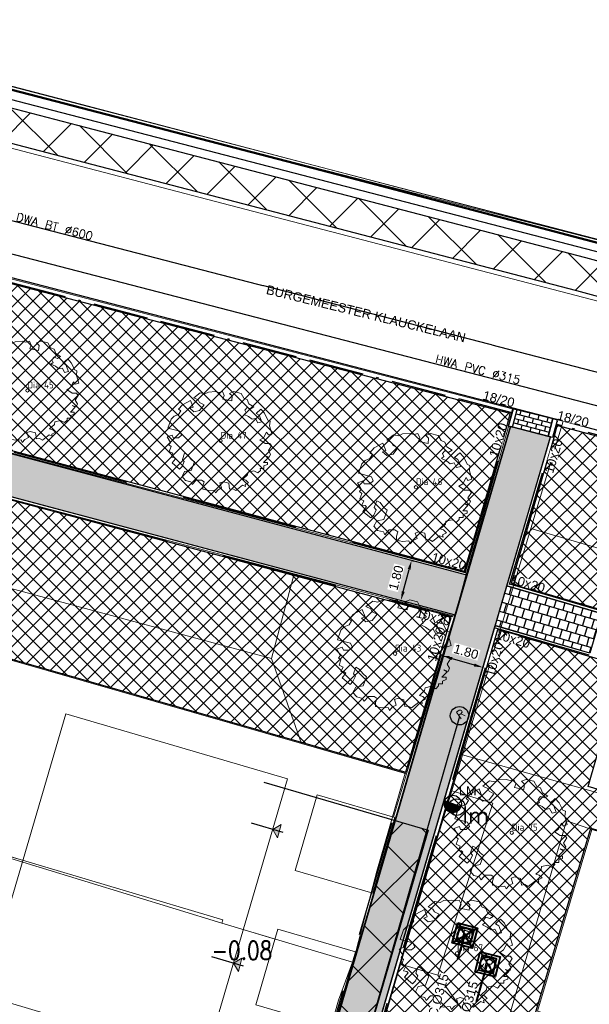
# Model space of a CAD drawing. Header units: metres. Extents: x 252743 to 254903, y 592696 to 593766.
# Tile 89 of 256: x 253825 to 253849, y 592993 to 593036. Entities that reach past the tile are written whole.
import ezdxf
from ezdxf.enums import TextEntityAlignment as Align
from ezdxf.lldxf.tags import DXFTag

# ---------------------------------------------------------------- set-up
doc = ezdxf.new("R2010")
doc.units = ezdxf.units.M
for name, pattern in [('ACAD_ISO11W100', [33, 12, -3, 12, -3, 0, -3]), ('CENTER', [50.8, 31.75, -6.35, 6.35, -6.35]), ('DASHED', [19.05, 12.7, -6.35]), ('IMPORT-KG-KADASTRAAL-SO _2_', [0]), ('IMPORT-KG-PERCEEL-SO _2_', [0])]:
    doc.linetypes.add(name, pattern=pattern)
for name, color, linetype, lineweight in [('132034000_dwg', 8, 'Continuous', 5), ('ALGEMEEN WERKGRENS', 10, 'FENCELINE1', 50), ('B-BH-GR-BEPLANTING_CULTUUR_BODEMBEDEKKER-G', 250, 'Continuous', 18), ('B-BH-GR-BEPLANTING_CULTUUR_HEESTERS-G', 250, 'Continuous', 18), ('B-BH-KG-GRENS_KADASTRAAL-G', 250, 'IMPORT-KG-KADASTRAAL-SO _2_', 18), ('B-BH-KG-GRENS_PERCEEL-G', 250, 'IMPORT-KG-PERCEEL-SO _2_', 18), ('B-BH-VH-OPENVERHARDING-G', 250, 'Continuous', 18), ('B-WE-GR-BOOM-S2', 8, 'Continuous', 9), ('B-WE-GR-BOOM_STAMDIAMETER-T', 7, 'Continuous', 25), ('N-RI-DWA-INSPECTIEPUT', 12, 'Continuous', 40), ('N-RI-DWA-PVC', 12, 'CENTER', 40), ('N-RI-HWA-INSPECTIEPUT', 150, 'Continuous', 40), ('N-RI-HWA-PVC', 150, 'ACAD_ISO11W100', 40), ('N-RI-IT-HWA-INSPECTIEPUT', 150, 'Continuous', 40), ('N-woningen', 1, 'Continuous', 0)]:
    doc.layers.add(name, color=color, linetype=linetype, lineweight=lineweight)
doc.layers.add('ALGEMEEN HULP', color=6, linetype='Continuous', plot=False)
doc.layers.add('N-WB-HULP', color=6, linetype='Continuous', plot=False)
for name, color, linetype in [('ALGEMEEN TEKST 200', 7, 'Continuous'), ('B-IN-LICHTMAST', 7, 'Continuous'), ('B-RI-DWA-BETON', 8, 'Continuous'), ('B-RI-HWA-PVC', 8, 'Continuous'), ('B-RI-INSPECTIEPUT', 8, 'Continuous'), ('B-RI-TEKST 200', 8, 'Continuous'), ('N-GR-ARC-GROENVOORZIENING-N', 82, 'Continuous'), ('N-IN-TEKST 200', 7, 'Continuous'), ('N-KL-NUTSSTROOK', 10, 'Continuous'), ('N-RI-TEKST 200', 7, 'Continuous'), ('N-WB-ARC-BETONTEGEL 30X30', 8, 'Continuous'), ('N-WB-ARC-KLINKER DF', 24, 'Continuous'), ('N-WB-BAND OPSLUITBAND 10x20', 7, 'DASHED'), ('N-WB-BAND TEKST 200', 7, 'Continuous'), ('N-WB-BAND TROTTOIRBAND 18 20', 7, 'ACAD_ISO11W100'), ('N-WB-KANTVERHARDING', 2, 'Continuous'), ('N-WB-MAATVOERING-VERHARDINGEN', 7, 'Continuous'), ('N-WB-PERRONBAND 18 20', 2, 'Continuous'), ('N-WE-ZZ-HOOGTELABEL-T', 7, 'Continuous')]:
    doc.layers.add(name, color=color, linetype=linetype)
doc.layers.add('B-WE-KG-GRENS_PERCEEL-G', color=7, linetype='KG-PERCEEL-SO', lineweight=18, true_color=0x00a6ff)
doc.layers.get('0').freeze()
doc.styles.add('B_STANDARD 200', font='txt.shx', dxfattribs={"height": 0.36})
doc.styles.add('N_STANDARD 200', font='arial.ttf', dxfattribs={"height": 0.4})
doc.styles.add('NLCS-ISO', font='txt')
doc.styles.add('ROMANS', font='romans.shx', dxfattribs={"height": 3})
doc.styles.get("Standard").update_dxf_attribs({"font": 'simplex.shx'})
doc.linetypes.add('FENCELINE1', pattern='A,6.35,-2.54,[133,ltypeshp.shx,S=2.54,R=0,X=-2.54,Y=0],-2.54,25.4', length=36.83)
tags = doc.linetypes.add('KG-PERCEEL-SO', pattern='A,5.5,-2,["P",Standard,S=1.8,R=0,X=-0.5,Y=-0.9],-2,5.5,-2,[5,NLCS.SHX,S=0.75,R=0,X=0,Y=0],-2', length=19).pattern_tags.tags
tags[6] = DXFTag(74, 10)
doc.dimstyles.new('N_DIMENSION 200', dxfattribs={"dimtxt": 0.4, "dimasz": 0.4, "dimexe": 0.125, "dimexo": 0.125, "dimgap": 0.25, "dimtad": 1, "dimzin": 3, "dimdsep": 46, "dimtxsty": 'N_STANDARD 200', "dimcen": 0, "dimazin": 3, "dimtfac": 1, "dimtix": 1, "dimtmove": 2, "dimatfit": 3, "dimfxl": 0.125, "dimfxlon": 1, "dimtfill": 1, "dimtolj": 1, "dimtzin": 0, "dimarcsym": 0})

# ---------------------------------------------------------------- blocks, each defined once
blk = doc.blocks.new('*D520')
at = {"layer": 'Defpoints', "color": 0, "transparency": 16777216}
for p in [(253842.954, 593007.953), (253844.725, 593007.598), (253844.684, 593007.454)]:
    blk.add_point(p, dxfattribs=at)
at = {"layer": 'N-WB-MAATVOERING-VERHARDINGEN', "color": 0, "lineweight": -2, "transparency": 16777216}
for p, q in [((253842.992, 593008.085), (253843.03, 593008.217)), ((253843.38, 593007.986), (253844.341, 593007.709)), ((253844.722, 593007.586), (253844.76, 593007.718))]:
    blk.add_line(p, q, dxfattribs=at)
at = {"layer": 'N-WB-MAATVOERING-VERHARDINGEN', "color": 0, "transparency": 16777216}
for points in [[(253843.398, 593008.05), (253843.362, 593007.922), (253842.996, 593008.097)], [(253844.359, 593007.773), (253844.322, 593007.645), (253844.725, 593007.598)]]:
    blk.add_solid(points, dxfattribs=at)
at = {"layer": 'N-WB-MAATVOERING-VERHARDINGEN', "color": 0, "transparency": 16777216, "insert": (253843.986, 593008.284), "char_height": 0.4, "attachment_point": 5, "rotation": 343.9119, "style": 'N_STANDARD 200', "bg_fill": 3, "box_fill_scale": 1.1, "bg_fill_color": 256, "bg_fill_true_color": 13158600, "bg_fill_transparency": 0}
blk.add_mtext('\\A1;1.80', dxfattribs=at)
blk = doc.blocks.new('SGR-BOOM_06_ST')
at = {"linetype": 'Continuous', "flags": 128}
blk.add_lwpolyline([(2.698, 3.52), (2.53, 3.939), (2.197, 4.064), (1.945, 4.524), (1.273, 4.692), (0.855, 4.524), (1.108, 4.273), (1.064, 3.812), (0.228, 3.98), (0.352, 4.315), (0.184, 4.692), (-0.15, 4.609), (-0.486, 4.692), (-1.155, 4.65), (-1.491, 4.483), (-1.952, 4.565), (-2.539, 4.105), (-2.12, 3.896), (-1.994, 3.644), (-1.575, 3.435), (-1.994, 2.89), (-2.539, 2.766), (-2.915, 3.099), (-2.62, 3.217), (-2.873, 3.855), (-3.628, 3.435), (-4.004, 3.016), (-3.794, 2.848), (-4.004, 2.514), (-4.425, 2.346), (-4.717, 2.054), (-5.01, 1.214), (-3.88, 0.921), (-3.712, 0.544), (-4.004, 0.293), (-4.507, 0.293), (-4.602, 0.556), (-5.093, 0.376), (-4.758, -0.168), (-4.925, -0.377), (-4.717, -0.545), (-4.884, -1.006), (-4.532, -1.182), (-4.717, -1.551), (-4.424, -1.592), (-4.293, -1.707), (-4.619, -2.107), (-3.921, -2.682), (-3.668, -2.431), (-3.46, -1.97), (-3.627, -1.761), (-3.419, -1.174), (-3.124, -1.342), (-2.788, -1.761), (-2.496, -2.01), (-2.788, -2.808), (-3.419, -2.932), (-3.668, -3.394), (-3.333, -3.771), (-2.832, -3.897), (-2.769, -4.022), (-2.706, -4.148), (-2.328, -3.729), (-1.826, -3.729), (-1.575, -3.897), (-1.699, -4.273), (-1.699, -4.609), (-1.154, -4.736), (-0.61, -4.692), (-0.486, -4.945), (-0.233, -4.65), (0.101, -4.483), (-0.059, -4.007), (0.269, -3.896), (0.773, -4.023), (0.856, -4.609), (1.149, -4.565), (1.442, -4.736), (2.071, -4.232), (2.365, -4.356), (2.322, -4.147), (2.657, -3.98), (2.406, -3.728), (2.113, -3.644), (2.574, -3.226), (2.615, -2.975), (3.16, -2.848), (3.538, -3.058), (3.787, -2.807), (3.77, -2.633), (4.123, -2.633), (4.123, -2.387), (4.459, -2.263), (4.459, -2.054), (4.082, -2.054), (4.543, -1.591), (4.25, -1.425), (4.627, -1.55), (4.752, -1.257), (4.543, -0.921), (4.835, -0.461), (4.668, -0.252), (4.25, -0.252), (3.746, 0.085), (4.082, 0.294), (4.375, 0.838), (4.543, 0.589), (4.876, 0.713), (4.667, 1.425), (4.711, 1.886), (4.5, 1.97), (4.164, 2.64), (3.828, 3.013), (3.374, 2.604), (3.663, 2.431), (3.914, 1.802), (3.537, 1.718), (3.327, 2.136), (2.991, 2.054), (2.657, 2.305), (2.238, 2.514), (2.447, 2.682), (2.321, 2.932), (2.53, 3.184), (2.866, 3.059), (3.159, 3.227)], close=True, dxfattribs=at)
blk.add_circle((0, 0), 0.15)
at = {"layer": 'B-WE-GR-BOOM_STAMDIAMETER-T', "style": 'NLCS-ISO'}
blk.add_attdef('STAMDIAMETER', text='', height=0.3, dxfattribs=at).set_placement((0, 0), align=Align.BOTTOM_LEFT)
blk = doc.blocks.new('B_LICHTMAST')
blk.add_circle((0, 0), 0.9)
blk.add_point((0, 0))
blk.add_text('lm', height=1.8).set_placement((0.6, 0), align=Align.TOP_LEFT)
blk = doc.blocks.new('OP HOOGTE STELLEN GIET VW')
at = {"flags": 128}
blk.add_lwpolyline([(-1.62, 1.62), (-1.62, -1.63), (1.62, -1.63), (1.62, 1.62)], close=True, dxfattribs=at)
blk.add_circle((0, 0), 1.62)
at = {"insert": (-0.74, 1.18), "char_height": 2, "attachment_point": 1, "style": 'N_STANDARD 200', "bg_fill": 3, "box_fill_scale": 1, "bg_fill_color": 256, "bg_fill_transparency": 0}
blk.add_mtext_dynamic_manual_height_columns('D', width=0.4, gutter_width=2, heights=[0], dxfattribs=at)
blk = doc.blocks.new('INPECTIEPUT DWA')
for p, q in [((-0.45, -0.45), (0.45, 0.45)), ((-0.45, 0.45), (0.45, -0.45))]:
    blk.add_line(p, q)
at = {"flags": 128}
blk.add_lwpolyline([(-0.45, 0.45), (0.45, 0.45), (0.45, -0.45), (-0.45, -0.45), (-0.45, 0.45)], dxfattribs=at)
blk = doc.blocks.new('INSPECTIEPUT BESTAAND')
at = {"linetype": 'Continuous'}
blk.add_circle((0, 0), 0.4, dxfattribs=at)
at = {"ltscale": 0.4, "style": 'B_STANDARD 200'}
blk.add_text('R', height=0.35, rotation=34.1427, dxfattribs=at).set_placement((0.02, -0.164))
blk = doc.blocks.new('*D575')
at = {"layer": 'Defpoints', "color": 0, "transparency": 16777216}
for p in [(253841.613, 593012.258), (253841.613, 593012.258), (253841.15, 593010.519)]:
    blk.add_point(p, dxfattribs=at)
at = {"layer": 'N-WB-BAND OPSLUITBAND 10x20', "color": 0, "lineweight": -2, "transparency": 16777216}
for p, q in [((253841.253, 593010.905), (253841.51, 593011.871)), ((253841.613, 593012.258), (253841.734, 593012.226)), ((253841.15, 593010.519), (253841.27, 593010.487))]:
    blk.add_line(p, q, dxfattribs=at)
at = {"layer": 'N-WB-BAND OPSLUITBAND 10x20', "color": 0, "transparency": 16777216}
for points in [[(253841.446, 593011.888), (253841.574, 593011.854), (253841.613, 593012.258)], [(253841.188, 593010.922), (253841.317, 593010.888), (253841.15, 593010.519)]]:
    blk.add_solid(points, dxfattribs=at)
at = {"layer": 'N-WB-BAND OPSLUITBAND 10x20', "color": 0, "transparency": 16777216, "insert": (253840.942, 593011.505), "char_height": 0.4, "attachment_point": 5, "rotation": 75.0793, "style": 'N_STANDARD 200', "bg_fill": 3, "box_fill_scale": 1.1, "bg_fill_color": 256, "bg_fill_true_color": 13158600, "bg_fill_transparency": 0}
blk.add_mtext('\\A1;1.80', dxfattribs=at)
blk = doc.blocks.new('OP HOOGTE STELLEN GIET RWA')
blk.add_lwpolyline([(-1.62, 1.62), (-1.62, -1.63), (1.62, -1.63), (1.62, 1.62)], close=True)
blk.add_circle((0, 0), 1.62)
at = {"insert": (-0.77, 1.18), "char_height": 2, "attachment_point": 1, "style": 'N_STANDARD 200', "bg_fill": 3, "box_fill_scale": 1, "bg_fill_color": 256, "bg_fill_transparency": 0}
blk.add_mtext_dynamic_manual_height_columns('R', width=0.4, gutter_width=2, heights=[0], dxfattribs=at)
blk = doc.blocks.new('INSPECTIEPUT IT')
at = {"flags": 128}
blk.add_lwpolyline([(-2.25, 2.25), (2.25, 2.25), (2.25, -2.25), (-2.25, -2.25), (-2.25, 2.25)], dxfattribs=at)
at = {"layer": 'N-WB-HULP'}
blk.add_line((-2.25, 2.25), (2.25, -2.25), dxfattribs=at)
blk = doc.blocks.new('132034000_dwg_GWW-CAD Brk tekening 12A-1381409-Plot dakaanzicht')
at = {"layer": 'B-BH-KG-GRENS_KADASTRAAL-G', "color": 253, "linetype": 'Continuous', "lineweight": 9}
for p, q in [((253834472, 592996125), (253835672, 592995768)), ((253839032, 592994715), (253839050, 592994763))]:
    blk.add_line(p, q, dxfattribs=at)
at = {"layer": 'B-BH-KG-GRENS_KADASTRAAL-G', "color": 253, "linetype": 'Continuous', "lineweight": 9, "flags": 128}
for points in [[(253867533, 593046959), (253861189, 593023296), (253851589, 593025748), (253850549, 593026014), (253826611, 593032302), (253802004, 593038730)], [(253855205, 593044011), (253850549, 593026014), (253819922, 593033838), (253801426, 593038690)], [(253840790, 593001092), (253841335, 593002989), (253817811, 593009745), (253815452, 593001944), (253813684, 592996098), (253822798, 592993384)], [(253847095, 592992622), (253849457, 593000535), (253872827, 592993684), (253872341, 592991848)], [(253839050, 592994763), (253839121, 592994943), (253839050, 592994763), (253839032, 592994715)]]:
    blk.add_lwpolyline(points, dxfattribs=at)
blk.add_lwpolyline([(253839863, 592997784), (253839121, 592994943)], close=True, dxfattribs=at)
at = {"layer": 'B-BH-KG-GRENS_PERCEEL-G', "color": 253, "linetype": 'Continuous', "lineweight": 9}
for p, q in [((253835672, 592995768), (253834472, 592996125)), ((253834472, 592996125), (253835672, 592995768)), ((253839050, 592994763), (253839032, 592994715))]:
    blk.add_line(p, q, dxfattribs=at)
at = {"layer": 'B-BH-KG-GRENS_PERCEEL-G', "color": 253, "linetype": 'Continuous', "lineweight": 9, "flags": 128}
for points in [[(253808022, 593064584), (253807796, 593063611), (253802004, 593038730), (253826611, 593032302), (253850549, 593026014), (253819922, 593033838), (253801426, 593038690), (253804870, 593052343), (253808546, 593066831), (253808045, 593064682)], [(253850549, 593026014), (253855205, 593044011), (253857048, 593050741), (253857339, 593051802), (253858631, 593056518), (253854565, 593037307), (253851589, 593025748), (253850549, 593026014), (253826611, 593032302), (253802004, 593038730), (253807796, 593063611), (253810418, 593062901), (253815373, 593061659), (253825187, 593059146), (253832260, 593057280), (253857048, 593050741), (253855205, 593044011)]]:
    blk.add_lwpolyline(points, close=True, dxfattribs=at)
for points in [[(253737248, 593055370), (253767006, 593047721), (253790885, 593041456), (253801426, 593038690), (253819922, 593033838), (253850549, 593026014), (253851589, 593025748), (253861189, 593023296), (253861424, 593023236), (253861737, 593023144), (253878723, 593018164), (253885794, 593016088), (253908592, 593009394)], [(253824515, 592999246), (253815452, 593001944), (253817811, 593009745), (253841335, 593002989), (253840790, 593001092)], [(253847095, 592992622), (253849457, 593000535), (253872827, 592993684), (253872341, 592991848)], [(253839863, 592997784), (253839121, 592994943), (253839050, 592994763)]]:
    blk.add_lwpolyline(points, dxfattribs=at)
blk = doc.blocks.new('132034000_dwg_GWW-CAD Bgt tekening 12A-1381416-Plot dakaanzicht')
at = {"layer": 'B-BH-GR-BEPLANTING_CULTUUR_BODEMBEDEKKER-G', "color": 253, "lineweight": 9, "flags": 128}
blk.add_lwpolyline([(253844611, 593000000), (253842762, 592994191), (253841130, 592994668), (253842690, 593000000), (253843361, 593002228), (253845148, 593001685)], close=True, dxfattribs=at)
at = {"layer": 'B-BH-GR-BEPLANTING_CULTUUR_HEESTERS-G', "color": 253, "lineweight": 9, "flags": 128}
for points in [[(253815584, 593013341), (253835516, 593007993), (253836829, 593004283), (253817811, 593009745), (253814874, 593010588)], [(253843494, 593009840), (253843266, 593009153), (253841395, 593002972), (253836829, 593004283), (253835516, 593007993), (253836507, 593011684)]]:
    blk.add_lwpolyline(points, close=True, dxfattribs=at)
blk.add_lwpolyline([(253834544, 592963347), (253836046, 592963156), (253842196, 592983304), (253844458, 592991787), (253842762, 592994191), (253844611, 593000000), (253845148, 593001685), (253843361, 593002228), (253843832, 593003792), (253857321, 593000000), (253873462, 592995464), (253872931, 592993653), (253870737, 592994297), (253867840, 592995146), (253851282, 593000000), (253849457, 593000535), (253848356, 593000915), (253837640, 592964305), (253837582, 592963491)], dxfattribs=at)
at = {"layer": 'B-BH-VH-OPENVERHARDING-G', "color": 253, "lineweight": 9, "flags": 128}
for points in [[(253854570, 593016636), (253848209, 593018326), (253846045, 593018853), (253837609, 593021038), (253821597, 593025204), (253805118, 593029542), (253788533, 593033841)], [(253802217, 593038645), (253851257, 593025847), (253853238, 593025330), (253853153, 593025037), (253853037, 593024763), (253852890, 593024505), (253852713, 593024266), (253852510, 593024049), (253852282, 593023858), (253852034, 593023694), (253851768, 593023561), (253851489, 593023460), (253851200, 593023393), (253850904, 593023360), (253850607, 593023361), (253850312, 593023398), (253850023, 593023469), (253849786, 593023548), (253833358, 593027828), (253818909, 593031598), (253802300, 593035952)], [(253802300, 593035952), (253818909, 593031598), (253833358, 593027828), (253849786, 593023548), (253850023, 593023469), (253850312, 593023398), (253861796, 593020240), (253862200, 593020127), (253863376, 593019812), (253885833, 593013368), (253900797, 593009088)], [(253782184, 593028041), (253844007, 593011704), (253843494, 593009840), (253836507, 593011684), (253787250, 593024684)], [(253840823, 593001082), (253841395, 593002972), (253843266, 593009153), (253843494, 593009840), (253844007, 593011704), (253846045, 593018853), (253848209, 593018326), (253846801, 593013650), (253843832, 593003792), (253843361, 593002228), (253842690, 593000000), (253841130, 592994668)], [(253839018, 592994666), (253839121, 592994943), (253839863, 592997784)], [(253841130, 592994668), (253832060, 592963662), (253829684, 592955540), (253828252, 592950646), (253825975, 592951152), (253827392, 592956012), (253828055, 592957771), (253828833, 592959837), (253829488, 592962346)]]:
    blk.add_lwpolyline(points, dxfattribs=at)
blk.add_lwpolyline([(253846801, 593013650), (253871037, 593006568), (253876260, 593005013), (253873462, 592995464), (253857321, 593000000), (253843832, 593003792)], close=True, dxfattribs=at)
blk = doc.blocks.new('132034000_dwg-1357416-Plot dakaanzicht')
for name in ['132034000_dwg_GWW-CAD Brk tekening 12A-1381409-Plot dakaanzicht', '132034000_dwg_GWW-CAD Bgt tekening 12A-1381416-Plot dakaanzicht']:
    blk.add_blockref(name, (0, 0))
blk = doc.blocks.new('LICHTMAST-BLOCK')
h = blk.add_hatch()
h.set_pattern_fill('ANSI31', color=256, scale=0.005)
edge = h.paths.add_edge_path()
edge.add_line((0.351, -0.127), (-0.351, 0.127))
edge.add_arc((0, 0), 0.373, 160.1369, 245.7021)
edge.add_arc((0, 0), 0.373, 245.7021, 340.1369)
blk.add_lwpolyline([(0.351, -0.127), (-0.351, 0.127, 0.391721), (-0.154, -0.34, 0.43707)], format="xyb", close=True)
blk.add_circle((0, 0), 0.373)
at = {"layer": 'N-IN-TEKST 200', "style": 'N_STANDARD 200'}
blk.add_attdef('LICHTMAST', (0.262, 0.364), '', height=0.4, dxfattribs=at)

msp = doc.modelspace()

# ---------------------------------------------------------------- hatches: boundary and pattern name
at = {"layer": 'N-GR-ARC-GROENVOORZIENING-N'}
h = msp.add_hatch(dxfattribs=at)
h.set_pattern_fill('ANSI37', color=256, scale=0.15)
edge = h.paths.add_edge_path()
edge.add_line((253811.454, 593018.28), (253806.298, 592999.055))
edge.add_line((253806.298, 592999.055), (253789.974, 592938.13))
edge.add_line((253789.974, 592938.13), (253802.238, 592934.963))
edge.add_line((253802.238, 592934.963), (253806.671, 592950.115))
edge.add_line((253806.671, 592950.115), (253805.407, 592950.491))
edge.add_line((253805.407, 592950.491), (253807.258, 592956.697))
edge.add_line((253807.258, 592956.697), (253808.118, 592956.443))
edge.add_line((253808.118, 592956.443), (253808.207, 592956.736))
edge.add_line((253808.207, 592956.736), (253808.496, 592956.648))
edge.add_line((253808.496, 592956.648), (253809.663, 592960.623))
edge.add_arc((253810.161, 592960.519), 0.508, 69.7996, 168.2667, ccw=False)
edge.add_line((253810.336, 592960.996), (253822.269, 592957.542))
edge.add_line((253822.269, 592957.542), (253821.159, 592953.708))
edge.add_line((253821.159, 592953.708), (253826.493, 592952.158))
edge.add_line((253826.493, 592952.158), (253828.101, 592957.707))
edge.add_line((253828.101, 592957.707), (253804.112, 592964.62))
edge.add_line((253804.112, 592964.62), (253817.777, 593009.807))
edge.add_line((253817.777, 593009.807), (253841.361, 593003.034))
edge.add_line((253841.361, 593003.034), (253843.332, 593009.782))
edge.add_line((253843.332, 593009.782), (253811.454, 593018.28))
h = msp.add_hatch(dxfattribs=at)
h.set_pattern_fill('ANSI37', color=256, scale=0.15)
edge = h.paths.add_edge_path()
edge.add_line((253847.942, 593018.133), (253847.804, 593017.6))
edge.add_line((253847.804, 593017.6), (253845.95, 593011.256))
edge.add_line((253845.95, 593011.256), (253850.442, 593009.951))
edge.add_line((253850.442, 593009.951), (253851.269, 593012.773))
edge.add_line((253851.269, 593012.773), (253870.718, 593007.075))
edge.add_arc((253870.943, 593007.776), 0.737, 252.1475, 341.5465)
edge.add_arc((253868.041, 593008.576), 3.746, 343.9871, 432.2304)
edge.add_line((253869.184, 593012.144), (253858.456, 593015.252))
edge.add_line((253858.456, 593015.252), (253854.521, 593016.39))
edge.add_line((253854.521, 593016.39), (253853.335, 593016.705))
edge.add_line((253853.335, 593016.705), (253847.942, 593018.133))
h = msp.add_hatch(dxfattribs=at)
h.set_pattern_fill('ANSI37', color=256, scale=0.15)
h.paths.add_polyline_path([(253845.361, 593009.238), (253828.521, 592951.587), (253833.454, 592950.098), (253834.566, 592953.934), (253835.112, 592955.734), (253835.926, 592955.501), (253849.423, 593000.597), (253873.078, 592993.661), (253873.556, 592995.294), (253849.295, 593002.412), (253850.716, 593007.359), (253850.431, 593007.438), (253850.51, 593007.736)])
at = {"layer": 'N-KL-NUTSSTROOK'}
h = msp.add_hatch(dxfattribs=at)
h.set_pattern_fill('ANSI37', color=256, scale=0.5)
h.paths.add_polyline_path([(253840.903, 593000.931), (253842.343, 593000.511), (253826.048, 592944.728), (253824.604, 592945.136)])
at = {"layer": 'N-WB-ARC-BETONTEGEL 30X30'}
h = msp.add_hatch(dxfattribs=at)
h.set_pattern_fill('AR-B88', color=256, scale=0.002, angle=165.05, style=0)
h.set_pattern_definition([(165.05, (253844.02404, 593011.6153), (-0.1048415, -0.392644), []), (255.05, (253844.02404, 593011.61528), (0.0914805, -0.4450646), [0.4064, -0.4064])])
h.paths.add_polyline_path([(253780.752, 593028.475), (253780.278, 593026.638), (253781.44, 593026.336), (253781.465, 593026.432), (253843.519, 593009.887), (253844.023, 593011.615)])
h = msp.add_hatch(dxfattribs=at)
h.set_pattern_fill('AR-B88', color=256, scale=0.002, angle=73.7, style=0)
h.paths.add_polyline_path([(253845.916, 593018.095), (253826.597, 592951.958), (253821.065, 592953.573), (253820.897, 592952.997), (253821.187, 592952.911), (253821.115, 592952.625), (253826.249, 592951.122), (253826.419, 592951.697), (253828.339, 592951.136), (253828.169, 592950.561), (253832.837, 592949.197), (253832.921, 592949.49), (253833.399, 592949.348), (253833.565, 592949.922), (253828.327, 592951.452), (253847.659, 593017.642)])
h = msp.add_hatch(dxfattribs=at)
h.set_pattern_fill('AR-B88', color=256, scale=0.002, angle=163.7, style=0)
h.paths.add_polyline_path([(253845.764, 593011.151), (253849.884, 593009.953), (253849.378, 593008.226), (253845.258, 593009.419)])
at = {"layer": 'N-WB-ARC-KLINKER DF'}
h = msp.add_hatch(dxfattribs=at)
h.set_pattern_fill('AR-B816', color=256, scale=0.001, angle=-14.58)
h.set_pattern_definition([(345.42, (253847.76405, 593018.44094), (0.051152, 0.196656), []), (75.42, (253847.76405, 593018.44094), (-0.145505, 0.247808), [0.2032, -0.2032])])
h.paths.add_polyline_path([(253847.563, 593017.667), (253846.014, 593018.069), (253846.216, 593018.844), (253847.764, 593018.441)])
at = {"layer": 'N-woningen'}
h = msp.add_hatch(color=256, dxfattribs=at)
h.dxf.hatch_style = 1
h.paths.add_polyline_path([(253835.784, 593000.176), (253835.573, 593000.544), (253835.941, 593000.755)])
h = msp.add_hatch(color=256, dxfattribs=at)
h.dxf.hatch_style = 1
h.paths.add_polyline_path([(253834.077, 592994.352), (253833.866, 592994.72), (253834.234, 592994.931)])

# ---------------------------------------------------------------- linework, layer by layer
at = {"layer": 'ALGEMEEN HULP'}
for p, q in [((253835.183, 593002.602), (253840.903, 593000.931)), ((253836.021, 593000.413), (253834.653, 593000.82)), ((253834.305, 592994.587), (253832.92, 592994.999))]:
    msp.add_line(p, q, dxfattribs=at)
msp.add_lwpolyline([(253842.343, 593000.511), (253826.117, 592944.964)], dxfattribs=at)
at = {"layer": 'B-WE-KG-GRENS_PERCEEL-G', "ltscale": 0.5}
for points in [[(253815.452, 593001.944), (253817.811, 593009.745), (253841.335, 593002.989)], [(253841.335, 593002.989), (253840.108, 592998.72)], [(253833.397, 592996.602), (253815.452, 593001.944)], [(253847.095, 592992.622), (253849.457, 593000.535), (253872.827, 592993.684), (253871.772, 592989.697), (253870.596, 592985.563)], [(253840.108, 592998.72), (253839.121, 592994.943)], [(253833.397, 592996.602), (253833.354, 592996.458)], [(253839.05, 592994.763), (253833.354, 592996.458)], [(253839.05, 592994.763), (253838.437, 592993.105)], [(253839.121, 592994.943), (253839.05, 592994.763)], [(253838.437, 592993.105), (253837.305, 592989.08), (253837.259, 592988.923)]]:
    msp.add_lwpolyline(points, dxfattribs=at)
at = {"layer": 'N-GR-ARC-GROENVOORZIENING-N'}
for points in [[(253811.454, 593018.28), (253806.298, 592999.055), (253789.974, 592938.13), (253802.238, 592934.963), (253806.671, 592950.115), (253805.407, 592950.491), (253807.258, 592956.697), (253808.118, 592956.443), (253808.207, 592956.736), (253808.496, 592956.648), (253809.663, 592960.623, -0.45819), (253810.336, 592960.996), (253822.269, 592957.542), (253821.159, 592953.708), (253826.493, 592952.158), (253828.101, 592957.707), (253804.112, 592964.62), (253817.777, 593009.807), (253841.361, 593003.034), (253843.332, 593009.782)], [(253847.942, 593018.133), (253847.804, 593017.6), (253845.95, 593011.256), (253850.442, 593009.951), (253851.269, 593012.773), (253870.718, 593007.075, 0.411145), (253871.642, 593007.543, 0.405262), (253869.184, 593012.144), (253858.456, 593015.252), (253854.521, 593016.39), (253853.335, 593016.705)]]:
    msp.add_lwpolyline(points, format="xyb", close=True, dxfattribs=at)
msp.add_lwpolyline([(253845.361, 593009.238), (253828.521, 592951.587), (253833.454, 592950.098), (253834.566, 592953.934), (253835.112, 592955.734), (253835.926, 592955.501), (253849.423, 593000.597), (253873.078, 592993.661), (253873.556, 592995.294), (253849.295, 593002.412), (253850.716, 593007.359), (253850.431, 593007.438), (253850.51, 593007.736)], close=True, dxfattribs=at)
at = {"layer": 'N-KL-NUTSSTROOK'}
msp.add_lwpolyline([(253840.903, 593000.931), (253842.343, 593000.511), (253826.048, 592944.728), (253824.604, 592945.136)], close=True, dxfattribs=at)
at = {"layer": 'N-RI-HWA-PVC'}
msp.add_line((253830.951, 592946.864), (253844.911, 592994.66), dxfattribs=at)
at = {"layer": 'N-WB-ARC-BETONTEGEL 30X30'}
msp.add_lwpolyline([(253845.916, 593018.095), (253826.597, 592951.958), (253821.065, 592953.573), (253820.897, 592952.997), (253821.187, 592952.911), (253821.115, 592952.625), (253826.249, 592951.122), (253826.419, 592951.697), (253828.339, 592951.136), (253828.169, 592950.561), (253832.837, 592949.197), (253832.921, 592949.49), (253833.399, 592949.348), (253833.565, 592949.922), (253828.327, 592951.452), (253847.659, 593017.642), (253845.916, 593018.095), (253845.916, 593018.095)], dxfattribs=at)
msp.add_lwpolyline([(253845.764, 593011.151), (253849.884, 593009.953), (253849.378, 593008.226), (253845.258, 593009.419)], close=True, dxfattribs=at)
at = {"layer": 'N-WB-ARC-KLINKER DF'}
msp.add_lwpolyline([(253847.563, 593017.667), (253846.014, 593018.069), (253846.216, 593018.844), (253847.764, 593018.441)], close=True, dxfattribs=at)
at = {"layer": 'N-WB-BAND OPSLUITBAND 10x20', "ltscale": 0.4}
for points in [[(253811.318, 593018.369), (253843.394, 593009.817)], [(253843.95, 593011.719), (253845.82, 593018.119)], [(253845.884, 593011.208), (253847.756, 593017.614)], [(253849.911, 593010.049), (253845.888, 593011.222)], [(253826.531, 592952.081), (253843.394, 593009.817)], [(253828.449, 592951.521), (253845.328, 593009.301)], [(253849.35, 593008.128), (253845.229, 593009.328)]]:
    msp.add_lwpolyline(points, dxfattribs=at)
at = {"layer": 'N-WB-BAND TROTTOIRBAND 18 20', "ltscale": 0.2}
for p, q in [((253848.16, 593018.132), (253847.907, 593018.194)), ((253854.517, 593016.443), (253848.16, 593018.132))]:
    msp.add_line(p, q, dxfattribs=at)
msp.add_lwpolyline([(253847.933, 593018.187), (253847.929, 593018.188)], dxfattribs=at)
at = {"layer": 'N-WB-KANTVERHARDING'}
for p, q in [((253848.209, 593018.326), (253847.98, 593018.382)), ((253854.57, 593016.636), (253848.209, 593018.326))]:
    msp.add_line(p, q, dxfattribs=at)
for points in [[(253844.024, 593011.615), (253845.917, 593018.094)], [(253845.764, 593011.151), (253847.659, 593017.639)], [(253849.881, 593009.944), (253845.764, 593011.151)], [(253841.491, 593002.944), (253843.519, 593009.887)], [(253849.376, 593008.217), (253845.257, 593009.424)], [(253845.37, 593009.028), (253845.406, 593009.017)]]:
    msp.add_lwpolyline(points, dxfattribs=at)
at = {"layer": 'N-WB-PERRONBAND 18 20'}
msp.add_line((253847.563, 593017.667), (253847.764, 593018.441), dxfattribs=at)
at = {"layer": 'N-WB-PERRONBAND 18 20', "flags": 128}
for points in [[(253845.999, 593018.807), (253845.821, 593018.12), (253846.014, 593018.069), (253846.215, 593018.844), (253846.021, 593018.894), (253846.006, 593018.836), (253845.997, 593018.838), (253845.989, 593018.809)], [(253847.935, 593018.303), (253847.756, 593017.616), (253847.563, 593017.667), (253847.764, 593018.441), (253847.958, 593018.391), (253847.943, 593018.333), (253847.952, 593018.33), (253847.945, 593018.301)]]:
    msp.add_lwpolyline(points, close=True, dxfattribs=at)
at = {"layer": 'N-woningen'}
for points in [[(253841.335, 593002.989), (253817.811, 593009.745), (253815.452, 593001.944), (253833.397, 592996.602), (253833.354, 592996.458), (253839.05, 592994.763), (253839.121, 592994.943), (253840.108, 592998.72), (253841.335, 593002.989)], [(253837.513, 593002.052), (253840.891, 593001.062), (253839.925, 592997.765), (253836.546, 592998.755)], [(253833.354, 592996.458), (253815.452, 593001.944), (253813.684, 592996.098), (253831.653, 592990.746), (253831.61, 592990.602), (253837.259, 592988.923), (253837.305, 592989.08), (253838.437, 592993.105), (253839.05, 592994.763), (253833.354, 592996.458)], [(253835.784, 593000.176), (253835.573, 593000.544), (253835.941, 593000.755)], [(253835.784, 593000.176), (253835.573, 593000.544), (253835.941, 593000.755)], [(253872.827, 592993.684), (253849.457, 593000.535), (253847.095, 592992.622), (253865.059, 592987.334), (253865.017, 592987.19), (253870.596, 592985.563), (253871.772, 592989.697), (253872.827, 592993.684)], [(253835.798, 592996.198), (253839.176, 592995.208), (253838.21, 592991.911), (253834.831, 592992.901)], [(253834.077, 592994.352), (253833.866, 592994.72), (253834.234, 592994.931)], [(253834.077, 592994.352), (253833.866, 592994.72), (253834.234, 592994.931)]]:
    msp.add_lwpolyline(points, close=True, dxfattribs=at)
at = {"layer": 'N-woningen', "color": 6}
msp.add_lwpolyline([(253826.564, 593005.577), (253814.32, 592963.784), (253823.975, 592960.955), (253836.219, 593002.749)], close=True, dxfattribs=at)

# ---------------------------------------------------------------- block references
at = {"layer": '132034000_dwg', "color": 253, "lineweight": 9, "xscale": 0.001, "yscale": 0.001, "zscale": 0.001}
msp.add_blockref('132034000_dwg-1357416-Plot dakaanzicht', (0, 0), dxfattribs=at)
at = {"layer": 'B-IN-LICHTMAST', "xscale": 0.4, "yscale": 0.4, "zscale": 0.4}
msp.add_blockref('B_LICHTMAST', (253843.585, 593001.516, -0.494), dxfattribs=at)
at = {"layer": 'B-RI-INSPECTIEPUT', "linetype": 'Continuous', "zscale": 2.5}
msp.add_blockref('INSPECTIEPUT BESTAAND', (253843.701, 593005.498), dxfattribs=at)
at = {"layer": 'B-WE-GR-BOOM-S2'}
ref = msp.add_blockref('SGR-BOOM_06_ST', (253824.896, 593019.664, -0.474), dxfattribs=dict(at, xscale=0.4576000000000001, yscale=0.4576000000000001, zscale=0.4576000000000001))
ref.add_attrib('STAMDIAMETER', 'Dia 45', dxfattribs={"layer": 'B-WE-GR-BOOM_STAMDIAMETER-T', "height": 0.3, "style": 'NLCS-ISO'}).set_placement((253824.896, 593019.664, -0.474), align=Align.BOTTOM_LEFT)
ref = msp.add_blockref('SGR-BOOM_06_ST', (253833.303, 593017.471, -0.553), dxfattribs=dict(at, xscale=0.4576000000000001, yscale=0.4576000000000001, zscale=0.4576000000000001))
ref.add_attrib('STAMDIAMETER', 'Dia 47', dxfattribs={"layer": 'B-WE-GR-BOOM_STAMDIAMETER-T', "height": 0.3, "style": 'NLCS-ISO'}).set_placement((253833.303, 593017.471, -0.553), align=Align.BOTTOM_LEFT)
ref = msp.add_blockref('SGR-BOOM_06_ST', (253841.803, 593015.451, -0.551), dxfattribs=dict(at, xscale=0.4992, yscale=0.4992, zscale=0.4992))
ref.add_attrib('STAMDIAMETER', 'Dia 48', dxfattribs={"layer": 'B-WE-GR-BOOM_STAMDIAMETER-T', "height": 0.3, "style": 'NLCS-ISO'}).set_placement((253841.803, 593015.451, -0.551), align=Align.BOTTOM_LEFT)
ref = msp.add_blockref('SGR-BOOM_06_ST', (253845.977, 593000.401, -0.461), dxfattribs=dict(at, xscale=0.4950000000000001, yscale=0.4950000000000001, zscale=0.4950000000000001))
ref.add_attrib('STAMDIAMETER', 'Dia 75', dxfattribs={"layer": 'B-WE-GR-BOOM_STAMDIAMETER-T', "height": 0.3, "style": 'NLCS-ISO'}).set_placement((253845.977, 593000.401, -0.461), align=Align.BOTTOM_LEFT)
at = {"layer": 'N-IN-TEKST 200'}
msp.add_blockref('LICHTMAST-BLOCK', (253843.408, 593001.661), dxfattribs=at).add_auto_attribs({'LICHTMAST': 'LM'})

# ---------------------------------------------------------------- texts
at = {"layer": 'N-WE-ZZ-HOOGTELABEL-T', "style": 'ROMANS', "width": 0.8}
msp.add_text('-0.08', height=0.8, dxfattribs=at).set_placement((253832.915, 592994.874, -0.083))

# ---------------------------------------------------------------- next in the draw order: texts
at = {"layer": 'B-RI-TEKST 200', "char_height": 0.36, "attachment_point": 9, "style": 'B_STANDARD 200', "bg_fill": 3, "box_fill_scale": 1, "bg_fill_color": 256, "bg_fill_transparency": 0}
for s, insert, width, rotation in [('\\pxql;DWA BT Ø600', (253828.33, 593026.039), 4.08439, 345.4733), ('HWA PVC Ø315', (253846.291, 593019.932), 4.40504, 345.5127)]:
    msp.add_mtext(s, dxfattribs=dict(at, insert=insert, width=width, rotation=rotation))

# ---------------------------------------------------------------- next in the draw order: hatches: boundary and pattern name
at = {"layer": 'N-GR-ARC-GROENVOORZIENING-N'}
h = msp.add_hatch(dxfattribs=at)
h.set_pattern_fill('ANSI37', color=256, scale=0.15)
edge = h.paths.add_edge_path()
edge.add_line((253782.1, 593028.281), (253843.921, 593011.798))
edge.add_line((253843.921, 593011.798), (253845.772, 593018.133))
edge.add_line((253845.772, 593018.133), (253845.91, 593018.662))
edge.add_line((253845.91, 593018.662), (253787.525, 593033.849))
edge.add_arc((253786.078, 593028.284), 5.75, 75.424, 117.4791)
edge.add_arc((253785.997, 593028.353), 5.652, 117.0688, 164.4006)
edge.add_line((253780.553, 593029.872), (253780.365, 593029.148))
edge.add_line((253780.365, 593029.148), (253780.26, 593028.764))
edge.add_line((253780.26, 593028.764), (253782.1, 593028.281))

# ---------------------------------------------------------------- next in the draw order: linework, layer by layer
at = {"layer": 'ALGEMEEN WERKGRENS', "ltscale": 0.3}
msp.add_lwpolyline([(253685.732, 593068.089), (253769.686, 593047.088), (253787.727, 593042.262), (253838.409, 593029.075), (253862.83, 593022.638), (253897.424, 593012.683), (253927.283, 593003.747), (253983.948, 592985.984)], dxfattribs=at)
at = {"layer": 'N-GR-ARC-GROENVOORZIENING-N'}
msp.add_lwpolyline([(253782.1, 593028.281), (253843.921, 593011.798), (253845.772, 593018.133), (253845.91, 593018.662), (253787.525, 593033.849, 0.185588), (253783.425, 593033.385, 0.209511), (253780.553, 593029.872), (253780.365, 593029.148), (253780.26, 593028.764)], format="xyb", close=True, dxfattribs=at)
at = {"layer": 'N-WB-ARC-BETONTEGEL 30X30'}
msp.add_lwpolyline([(253780.752, 593028.475), (253780.278, 593026.638), (253781.44, 593026.336), (253781.465, 593026.432), (253843.519, 593009.887), (253844.023, 593011.615)], close=True, dxfattribs=at)
at = {"layer": 'N-WB-BAND OPSLUITBAND 10x20', "ltscale": 0.4}
msp.add_lwpolyline([(253843.955, 593011.737), (253780.778, 593028.574)], dxfattribs=at)
at = {"layer": 'N-WB-BAND TROTTOIRBAND 18 20', "ltscale": 0.2}
msp.add_lwpolyline([(253845.999, 593018.691), (253793.545, 593032.335)], dxfattribs=at)

# ---------------------------------------------------------------- next in the draw order: block references
at = {"layer": 'N-RI-DWA-INSPECTIEPUT', "xscale": 0.2, "yscale": 0.2, "zscale": 0.2, "rotation": 344.8368387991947}
msp.add_blockref('OP HOOGTE STELLEN GIET VW', (253843.938, 592995.925), dxfattribs=at)
at = {"layer": 'N-RI-HWA-INSPECTIEPUT', "xscale": 0.2000000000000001, "yscale": 0.2000000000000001, "zscale": 0.2000000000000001, "rotation": 346.047067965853}
msp.add_blockref('OP HOOGTE STELLEN GIET RWA', (253844.925, 592994.667), dxfattribs=at)

# ---------------------------------------------------------------- next in the draw order: texts
at = {"layer": 'ALGEMEEN TEKST 200', "insert": (253835.353, 593024.267), "char_height": 0.4, "width": 9.90778, "attachment_point": 1, "rotation": 346.2238, "style": 'N_STANDARD 200', "bg_fill": 3, "box_fill_scale": 1.5, "bg_fill_color": 256, "bg_fill_transparency": 0}
msp.add_mtext('BURGEMEESTER KLAUCKELAAN', dxfattribs=at)

# ---------------------------------------------------------------- next in the draw order: dimensions: what is measured, and where the dimension line sits
at = {"layer": 'N-WB-BAND OPSLUITBAND 10x20'}
dim = msp.add_aligned_dim(p1=(253841.15, 593010.519), p2=(253841.613, 593012.258), distance=0, dimstyle='N_DIMENSION 200', override={"dimfxl": 0.0125}, dxfattribs=at)
dim.commit()
dim.dimension.update_dxf_attribs({"geometry": '*D575', "text_midpoint": (253840.942, 593011.505)})

# ---------------------------------------------------------------- next in the draw order: hatches: boundary and pattern name
at = {"layer": 'N-KL-NUTSSTROOK'}
h = msp.add_hatch(dxfattribs=at)
h.set_pattern_fill('ANSI37', color=256, scale=0.5)
h.paths.add_polyline_path([(253982.43, 592983.956), (253960.509, 592990.987), (253931.349, 593000.252), (253928.175, 593001.239), (253919.899, 593003.807), (253913.19, 593005.735), (253882.033, 593014.666), (253854.395, 593022.483), (253848.805, 593024.01), (253826.698, 593029.772), (253802.992, 593035.977), (253789.271, 593039.52), (253743.782, 593051.321), (253736.471, 593053.202), (253725.155, 593056.031), (253681.89, 593066.75), (253682.251, 593068.206), (253725.518, 593057.487), (253736.84, 593054.656), (253744.157, 593052.773), (253789.647, 593040.972), (253803.369, 593037.429), (253827.077, 593031.224), (253849.192, 593025.46), (253854.797, 593023.928), (253882.444, 593016.109), (253913.603, 593007.177), (253920.328, 593005.244), (253928.619, 593002.672), (253931.799, 593001.683), (253960.966, 592992.416), (253982.888, 592985.385)])

# ---------------------------------------------------------------- next in the draw order: linework, layer by layer
at = {"layer": 'ALGEMEEN HULP'}
msp.add_lwpolyline([(253681.679, 593069.399), (253878.723, 593018.164), (253985.858, 592984.311)], dxfattribs=at)
at = {"layer": 'B-RI-DWA-BETON'}
for p, q in [((253795.648, 593034.475), (253855.088, 593019.072)), ((253834.448, 592973.248), (253843.71, 593005.48))]:
    msp.add_line(p, q, dxfattribs=at)
at = {"layer": 'B-RI-HWA-PVC'}
msp.add_line((253793.928, 593033.463), (253853.48, 593018.021), dxfattribs=at)
at = {"layer": 'N-KL-NUTSSTROOK'}
msp.add_lwpolyline([(253913.19, 593005.735), (253882.033, 593014.666), (253854.395, 593022.483), (253848.805, 593024.01), (253826.698, 593029.772), (253802.992, 593035.977), (253789.271, 593039.52), (253743.782, 593051.321), (253736.471, 593053.202), (253725.155, 593056.031), (253681.89, 593066.75), (253682.251, 593068.206), (253725.518, 593057.487), (253736.84, 593054.656), (253744.157, 593052.773), (253789.647, 593040.972), (253803.369, 593037.429), (253827.077, 593031.224), (253849.192, 593025.46), (253854.797, 593023.928), (253882.444, 593016.109), (253913.603, 593007.177)], dxfattribs=at)
at = {"layer": 'N-RI-DWA-PVC'}
msp.add_line((253829.507, 592946.102), (253843.935, 592995.931), dxfattribs=at)
at = {"layer": 'N-WB-KANTVERHARDING'}
for points in [[(253848.16, 593018.338), (253793.62, 593032.523)], [(253844.024, 593011.615), (253780.752, 593028.475)], [(253803.557, 593020.542), (253843.519, 593009.887)], [(253826.513, 592951.669), (253843.519, 593009.887)], [(253828.327, 592951.452), (253845.259, 593009.423)]]:
    msp.add_lwpolyline(points, dxfattribs=at)

# ---------------------------------------------------------------- next in the draw order: block references
at = {"layer": 'B-WE-GR-BOOM-S2'}
ref = msp.add_blockref('SGR-BOOM_06_ST', (253840.898, 593008.202, -0.531), dxfattribs=dict(at, xscale=0.4998, yscale=0.4998, zscale=0.4998))
ref.add_attrib('STAMDIAMETER', 'Dia 43', dxfattribs={"layer": 'B-WE-GR-BOOM_STAMDIAMETER-T', "height": 0.3, "style": 'NLCS-ISO'}).set_placement((253840.898, 593008.202, -0.531), align=Align.BOTTOM_LEFT)
ref = msp.add_blockref('SGR-BOOM_06_ST', (253843.597, 592995.147, -0.462), dxfattribs=dict(at, xscale=0.4950000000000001, yscale=0.4950000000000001, zscale=0.4950000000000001))
ref.add_attrib('STAMDIAMETER', 'Dia 67', dxfattribs={"layer": 'B-WE-GR-BOOM_STAMDIAMETER-T', "height": 0.3, "style": 'NLCS-ISO'}).set_placement((253843.597, 592995.147, -0.462), align=Align.BOTTOM_LEFT)
at = {"layer": 'N-RI-DWA-INSPECTIEPUT', "rotation": 344.8368387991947}
msp.add_blockref('INPECTIEPUT DWA', (253843.938, 592995.925), dxfattribs=at)
at = {"layer": 'N-RI-IT-HWA-INSPECTIEPUT', "xscale": 0.2000000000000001, "yscale": 0.2000000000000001, "zscale": 0.2000000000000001, "rotation": 346.047067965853}
msp.add_blockref('INSPECTIEPUT IT', (253844.925, 592994.667), dxfattribs=at)

# ---------------------------------------------------------------- next in the draw order: texts
at = {"layer": 'N-RI-TEKST 200', "char_height": 0.4, "width": 2.7, "attachment_point": 8, "rotation": 73.6689, "style": 'N_STANDARD 200', "bg_fill": 3, "box_fill_scale": 1, "bg_fill_color": 256, "bg_fill_transparency": 0}
for insert in [(253842.886, 592992.902), (253844.166, 592992.57)]:
    msp.add_mtext('PVC Ø315', dxfattribs=dict(at, insert=insert))
at = {"layer": 'N-WB-BAND TEKST 200', "char_height": 0.4, "attachment_point": 8, "style": 'N_STANDARD 200', "bg_fill": 3, "box_fill_scale": 1, "bg_fill_color": 256, "bg_fill_transparency": 0}
for s, insert, width, rotation in [('{\\C7;18/20}', (253845.359, 593019.095), 1.11436, 345.5634), ('{\\C7;18/20}', (253848.593, 593018.23), 1.11436, 345.5634), ('10x20', (253845.584, 593017.45), 0.58497, 73.5808), ('10x20', (253847.991, 593016.754), 0.58497, 73.5808), ('10x20', (253843.187, 593012.024), 0.58497, 345.0296), ('10x20', (253846.62, 593011.06), 0.58497, 343.6418), ('10x20', (253842.514, 593009.598), 0.58497, 345.0296), ('10x20', (253845.972, 593008.641), 0.58497, 343.6418)]:
    msp.add_mtext(s, dxfattribs=dict(at, insert=insert, width=width, rotation=rotation))

# ---------------------------------------------------------------- next in the draw order: texts
at = {"layer": 'N-WB-BAND TEKST 200', "char_height": 0.4, "width": 0.58497, "attachment_point": 8, "rotation": 73.9414, "style": 'N_STANDARD 200', "bg_fill": 3, "box_fill_scale": 1, "bg_fill_color": 256, "bg_fill_transparency": 0}
for insert in [(253842.887, 593008.562), (253845.417, 593007.898)]:
    msp.add_mtext('10x20', dxfattribs=dict(at, insert=insert))

# ---------------------------------------------------------------- next in the draw order: dimensions: what is measured, and where the dimension line sits
at = {"layer": 'N-WB-MAATVOERING-VERHARDINGEN'}
dim = msp.add_aligned_dim(p1=(253842.954, 593007.953), p2=(253844.684, 593007.454), distance=0.15, dimstyle='N_DIMENSION 200', override={"dimfxl": 0.0125}, dxfattribs=at)
dim.commit()
dim.dimension.update_dxf_attribs({"geometry": '*D520', "text_midpoint": (253843.986, 593008.284)})

doc.saveas('drawing.dxf')
